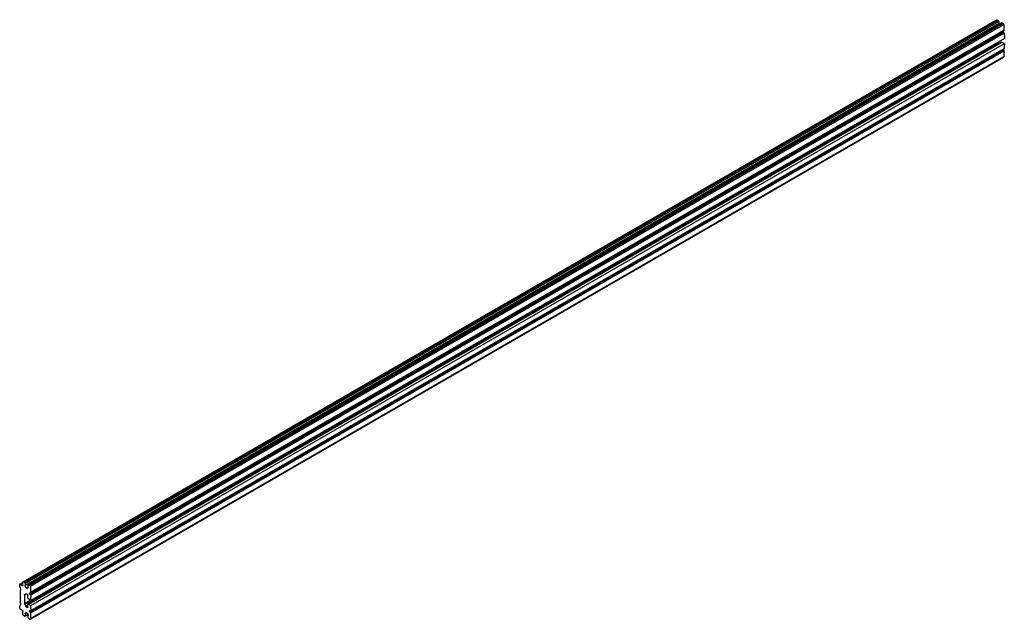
# Model space of a CAD drawing. Header units: millimetres. Extents: x 212 to 1642, y 859 to 1730.
import ezdxf

# ---------------------------------------------------------------- set-up
doc = ezdxf.new("R2010")
doc.units = ezdxf.units.MM
doc.header["$LTSCALE"] = 168.322663
doc.layers.get('0').update_dxf_attribs({"linetype": 'CONTINUOUS'})

msp = doc.modelspace()

# ---------------------------------------------------------------- linework, layer by layer
at = {"color": 7}
for p, q in [((216.8, 913.3), (1631, 1729.8)), ((217.3, 913.2), (1631.5, 1729.7)), ((1633.4, 1728.6), (219.2, 912.1)), ((219.9, 910.9), (1634.2, 1727.3)), ((1634.2, 1724.4), (219.9, 907.9)), ((224.2, 909), (1638.4, 1725.5)), ((224.7, 908.9), (1638.9, 1725.4)), ((1640.9, 1724.3), (226.7, 907.8)), ((227.4, 906.6), (1641.6, 1723.1)), ((1631.5, 1729.7), (1633.4, 1728.6)), ((1634.2, 1727.3), (1634.2, 1724.4)), ((1638.9, 1725.4), (1640.9, 1724.3)), ((1641.6, 1723.1), (1641.6, 1714.2)), ((225.9, 896.6), (1641.4, 1713.9)), ((225.9, 896.3), (1640.1, 1712.8)), ((1640.8, 1711.5), (226.6, 895.1)), ((226.8, 894.9), (1641, 1711.4)), ((1641.6, 1714.2), (227.4, 897.7)), ((228.1, 894.1), (1642.3, 1710.6)), ((1642.4, 1702.6), (228.1, 886.1)), ((1640.1, 1712.8), (1640.8, 1711.5)), ((1642.3, 1710.6), (1641, 1711.4)), ((1642.3, 1710.6), (1642.4, 1702.6)), ((219.1, 880.5), (1633.3, 1697)), ((1638.3, 1697.4), (224, 880.9)), ((224.5, 880.9), (1638.8, 1697.3)), ((228.1, 878.8), (1642.4, 1695.3)), ((1633.3, 1697), (1634.4, 1695.1)), ((1638.8, 1697.3), (1642.4, 1695.3)), ((1642.4, 1695.3), (1642.3, 1690.4)), ((1641.4, 1685.1), (227.2, 868.6)), ((227.2, 858.8), (1641.4, 1675.2)), ((227.4, 868.1), (1641.6, 1684.6)), ((1641.6, 1675.7), (227.4, 859.2)), ((1642.3, 1687.3), (228.1, 870.8)), ((1640.7, 1686.4), (1641.5, 1685)), ((1641.6, 1684.6), (1641.6, 1675.7)), ((211.8, 906), (211.8, 909)), ((212, 909.5), (216.6, 912.1)), ((212.5, 909.4), (216.6, 911.8)), ((212.5, 909.4), (215.8, 907.5)), ((216.6, 907.9), (215.8, 907.5)), ((216.6, 907.9), (216.6, 912.8)), ((217.3, 913.2), (219.2, 912.1)), ((219.9, 910.9), (219.9, 907.9)), ((221.1, 904.5), (224, 906.2)), ((222.9, 903.5), (223.1, 903.6)), ((223.1, 903.6), (222.9, 903.5)), ((224, 905.6), (224, 908.5)), ((224.7, 908.9), (226.7, 907.8)), ((227.4, 906.6), (227.4, 897.7)), ((213.2, 881.7), (213.2, 900.5)), ((218.9, 894.4), (221.3, 895.8)), ((218.9, 894.4), (218.9, 881.2)), ((219.1, 894.8), (220.7, 895.8)), ((220.8, 895.8), (221.2, 896)), ((223.1, 894.7), (221.3, 895.8)), ((223.8, 889.4), (223.8, 893.5)), ((228.1, 886.1), (224.5, 888.2)), ((226.6, 895.1), (225.9, 896.3)), ((228.1, 894.1), (226.8, 894.9)), ((228.1, 894.1), (228.1, 891.1)), ((228.1, 886.1), (228.1, 891)), ((211.8, 874.7), (211.8, 877.7)), ((215.8, 871.6), (212.5, 873.5)), ((227.8, 886.3), (218.9, 881.2)), ((220.7, 877.7), (219.1, 880.6)), ((223.8, 879.3), (220.8, 877.5)), ((221.3, 877), (223.8, 878.5)), ((221.3, 877), (223.1, 876)), ((223.8, 876.4), (223.1, 876)), ((223.8, 876.4), (223.8, 880.4)), ((224.5, 880.9), (228.1, 878.8)), ((228.1, 873.9), (228.1, 878.8)), ((228.1, 873.9), (228.1, 870.8)), ((216.6, 865.5), (216.6, 870.4)), ((219.2, 863.1), (217.3, 864.2)), ((219.7, 863), (223.8, 865.4)), ((219.9, 866.4), (222.6, 868)), ((219.9, 866.4), (219.9, 863.5)), ((223.9, 865.8), (219.9, 863.5)), ((220.8, 868.4), (221.1, 868.5)), ((224, 861.2), (224, 864.1)), ((226.7, 858.8), (224.7, 860)), ((225.9, 871.2), (226.6, 871.6)), ((225.9, 870.9), (226.8, 871.3)), ((227.3, 868.5), (225.9, 870.9)), ((226.8, 871.6), (228.1, 870.8)), ((227.4, 868.1), (227.4, 859.2))]:
    msp.add_line(p, q, dxfattribs=at)
for points in [[(1640.1, 1713), (1640.1, 1712.9), (1640.1, 1712.8), (1640.1, 1712.8)], [(1640.8, 1711.5), (1640.9, 1711.5), (1640.9, 1711.4), (1641, 1711.4)], [(1641.6, 1714.2), (1641.6, 1714), (1641.5, 1713.9), (1641.4, 1713.9)], [(1641.5, 1685), (1641.5, 1684.9), (1641.6, 1684.7), (1641.6, 1684.6)], [(211.8, 906), (211.8, 905.8), (211.9, 905.6), (211.9, 905.6)], [(225.9, 896.5), (225.9, 896.5), (225.9, 896.6), (225.9, 896.6)], [(225.9, 896.3), (225.9, 896.3), (225.9, 896.4), (225.9, 896.5)], [(226.8, 894.9), (226.7, 894.9), (226.7, 895), (226.6, 895.1)], [(227.2, 897.4), (227.3, 897.4), (227.4, 897.6), (227.4, 897.7)], [(211.9, 878.1), (211.9, 878), (211.8, 877.9), (211.8, 877.7)], [(225.9, 871.1), (225.9, 871.1), (225.9, 871.2), (225.9, 871.2)], [(225.9, 870.9), (225.9, 870.9), (225.9, 871), (225.9, 871.1)], [(226.6, 871.6), (226.7, 871.6), (226.7, 871.6), (226.8, 871.6)], [(227.4, 868.1), (227.4, 868.2), (227.3, 868.4), (227.3, 868.5)]]:
    msp.add_lwpolyline(points, dxfattribs=at)
msp.add_arc((1701, 1687.3), 58.7, 179.2252, 179.9614, dxfattribs=at)
for points, knots in [([(1630.9, 1729.8), (1631, 1729.8), (1631.2, 1729.8), (1631.3, 1729.7), (1631.3, 1729.6)], [0, 0, 0, 0, 0.337566, 1, 1, 1, 1]), ([(1638.4, 1725.5), (1638.4, 1725.6), (1638.6, 1725.5), (1638.7, 1725.4), (1638.7, 1725.3)], [0, 0, 0, 0, 0.337566, 1, 1, 1, 1]), ([(1638.2, 1697.4), (1638.3, 1697.5), (1638.5, 1697.4), (1638.5, 1697.3), (1638.6, 1697.2)], [0, 0, 0, 0, 0.337566, 1, 1, 1, 1]), ([(1641.6, 1675.7), (1641.6, 1675.6), (1641.6, 1675.4), (1641.5, 1675.2), (1641.4, 1675.2)], [0, 0, 0, 0, 0.55288, 1, 1, 1, 1]), ([(212, 909.5), (211.9, 909.5), (211.9, 909.3), (212, 909.2), (212, 909.1)], [0, 0, 0, 0, 0.337564, 1, 1, 1, 1]), ([(211.9, 905.6), (212.1, 905.1), (212.8, 903.5), (213.2, 901.7), (213.2, 900.5)], [0, 0, 0, 0, 0.267215, 1, 1, 1, 1]), ([(212.5, 909.4), (212.4, 909.5), (212.3, 909.6), (212.1, 909.6), (212, 909.5)], [0, 0, 0, 0, 0.552876, 1, 1, 1, 1]), ([(216.4, 907.4), (216.3, 907.4), (216.1, 907.4), (216.1, 907.6), (216, 907.7)], [0, 0, 0, 0, 0.337566, 1, 1, 1, 1]), ([(216.6, 907.9), (216.6, 907.8), (216.5, 907.6), (216.4, 907.5), (216.4, 907.4)], [0, 0, 0, 0, 0.55288, 1, 1, 1, 1]), ([(217.3, 913.2), (217.2, 913.3), (217, 913.3), (216.8, 913.4), (216.7, 913.3)], [0, 0, 0, 0, 0.552876, 1, 1, 1, 1]), ([(216.7, 913.3), (216.7, 913.3), (216.6, 913.1), (216.7, 913), (216.8, 912.9)], [0, 0, 0, 0, 0.337564, 1, 1, 1, 1]), ([(221.1, 904.6), (220.5, 905.3), (220.1, 906.5), (219.9, 907.7), (219.9, 907.9)], [0, 0, 0, 0, 0.771205, 1, 1, 1, 1]), ([(222.9, 903.5), (222.7, 903.5), (222, 903.5), (221.4, 904.1), (221.1, 904.6)], [0, 0, 0, 0, 0.19486, 1, 1, 1, 1]), ([(224, 905.6), (224, 905.4), (223.9, 904.6), (223.5, 903.9), (223.1, 903.6)], [0, 0, 0, 0, 0.295357, 1, 1, 1, 1]), ([(224.2, 909), (224.1, 909), (224, 908.8), (224.1, 908.7), (224.2, 908.6)], [0, 0, 0, 0, 0.337564, 1, 1, 1, 1]), ([(224.7, 908.9), (224.6, 909), (224.4, 909.1), (224.2, 909.1), (224.2, 909)], [0, 0, 0, 0, 0.552876, 1, 1, 1, 1]), ([(218.9, 894.4), (218.9, 894.5), (218.9, 894.6), (219, 894.8), (219.1, 894.8)], [0, 0, 0, 0, 0.554048, 1, 1, 1, 1]), ([(220.7, 895.8), (220.8, 895.8), (220.9, 895.9), (221, 895.9), (221.1, 895.9)], [0, 0, 0, 0, 0.4882, 1, 1, 1, 1]), ([(221.1, 895.9), (221.1, 895.9), (221.2, 895.8), (221.2, 895.8), (221.3, 895.7)], [0, 0, 0, 0, 0.436372, 1, 1, 1, 1]), ([(213.2, 881.7), (213.2, 881.3), (213.1, 880), (212.6, 878.7), (211.9, 878.1)], [0, 0, 0, 0, 0.28857, 1, 1, 1, 1]), ([(223.7, 875.9), (223.6, 875.8), (223.4, 875.9), (223.3, 876), (223.3, 876.1)], [0, 0, 0, 0, 0.337566, 1, 1, 1, 1]), ([(223.8, 876.4), (223.8, 876.3), (223.8, 876.1), (223.7, 875.9), (223.7, 875.9)], [0, 0, 0, 0, 0.55288, 1, 1, 1, 1]), ([(224, 881), (224, 880.9), (223.9, 880.8), (224, 880.6), (224, 880.5)], [0, 0, 0, 0, 0.337564, 1, 1, 1, 1]), ([(224.5, 880.9), (224.5, 880.9), (224.3, 881), (224.1, 881), (224, 881)], [0, 0, 0, 0, 0.552876, 1, 1, 1, 1]), ([(219.2, 863.1), (219.3, 863), (219.5, 863), (219.7, 863), (219.8, 863)], [0, 0, 0, 0, 0.552876, 1, 1, 1, 1]), ([(219.8, 863), (219.8, 863), (219.9, 863.2), (219.8, 863.3), (219.7, 863.4)], [0, 0, 0, 0, 0.337564, 1, 1, 1, 1]), ([(219.9, 866.4), (219.9, 866.7), (220, 867.4), (220.4, 868.2), (220.8, 868.4)], [0, 0, 0, 0, 0.295495, 1, 1, 1, 1]), ([(221.1, 868.5), (221.3, 868.6), (221.8, 868.5), (222.2, 868.2), (222.3, 868.2)], [0, 0, 0, 0, 0.695805, 1, 1, 1, 1]), ([(222.9, 867.5), (223.4, 866.7), (223.9, 865.6), (224, 864.4), (224, 864.1)], [0, 0, 0, 0, 0.771239, 1, 1, 1, 1]), ([(226.7, 858.8), (226.8, 858.8), (226.9, 858.7), (227.1, 858.7), (227.2, 858.7)], [0, 0, 0, 0, 0.552876, 1, 1, 1, 1]), ([(227.2, 858.7), (227.2, 858.7), (227.3, 858.9), (227.2, 859.1), (227.2, 859.1)], [0, 0, 0, 0, 0.337564, 1, 1, 1, 1])]:
    msp.add_open_spline(points, degree=3, knots=knots, dxfattribs=at)
for points in [[(1633.4, 1728.6), (1633.8, 1728.4), (1634.2, 1727.9), (1634, 1727.6)], [(1634.2, 1724.4), (1634.2, 1724), (1634.2, 1723.6), (1634.3, 1723.1)], [(1640.9, 1724.3), (1641.2, 1724.1), (1641.6, 1723.6), (1641.4, 1723.4)], [(1642.3, 1690.4), (1642.3, 1689.6), (1642.3, 1688.8), (1642.3, 1688.1)], [(219.9, 910.9), (219.9, 911.2), (219.7, 911.9), (219.4, 911.8)], [(227.4, 906.6), (227.4, 906.9), (227.2, 907.6), (226.8, 907.5)], [(223.1, 894.7), (223.4, 894.6), (223.9, 894), (223.6, 893.8)], [(223.8, 889.4), (223.8, 889.1), (224.1, 888.4), (224.4, 888.5)], [(211.8, 874.7), (211.8, 874.4), (212, 873.7), (212.4, 873.8)], [(219.1, 880.6), (218.9, 880.7), (218.9, 881), (218.9, 881.2)], [(221.3, 877), (221, 877.2), (220.9, 877.4), (220.7, 877.7)], [(215.8, 871.6), (216.2, 871.4), (216.6, 870.9), (216.4, 870.7)], [(216.6, 865.5), (216.6, 865.1), (216.8, 864.4), (217.1, 864.6)], [(222.3, 868.2), (222.5, 868), (222.7, 867.7), (222.9, 867.5)], [(224, 861.2), (224, 860.8), (224.2, 860.2), (224.5, 860.3)]]:
    msp.add_open_spline(points, degree=3, dxfattribs=at)

doc.saveas('drawing.dxf')
